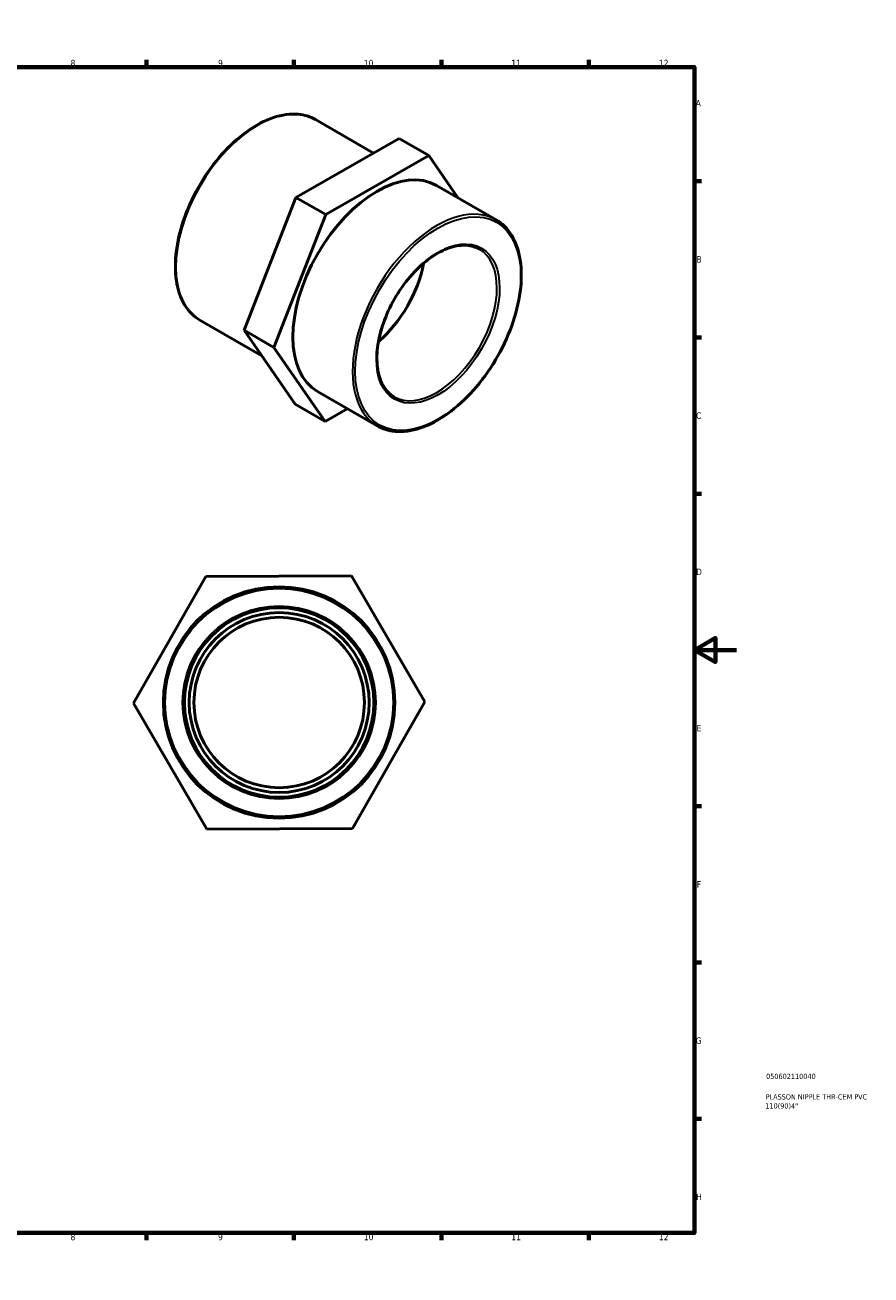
# Model space of a CAD drawing. Header units: millimetres. Extents: x 0 to 905, y -236 to 611.
# Tile 3 of 3: x 503 to 905, y 0 to 594. Entities that reach past the tile are written whole.
import ezdxf

# ---------------------------------------------------------------- set-up
doc = ezdxf.new("R2010")
doc.units = ezdxf.units.MM
for name, color, linetype, lineweight in [('Border (ANSI)', 7, 'Continuous', 70), ('Title (ISO)', 7, 'Continuous', 50), ('Visible (ANSI)', 7, 'Continuous', 50), ('Visible Narrow (ANSI)', 7, 'Continuous', 35)]:
    doc.layers.add(name, color=color, linetype=linetype, lineweight=lineweight)
doc.styles.add('Note Text (ANSI)', font='tahoma.ttf')
doc.styles.add('Note Text (ISO)', font='tahoma.ttf')

# ---------------------------------------------------------------- blocks, each defined once
blk = doc.blocks.new('Borders Default Border')
at = {"layer": 'Border (ANSI)'}
for p, q in [((70.08, 574), (70.08, 577.45)), ((140.17, 574), (140.17, 577.45)), ((210.25, 574), (210.25, 577.45)), ((280.33, 574), (280.33, 577.45)), ((350.42, 574), (350.42, 577.45)), ((490.58, 574), (490.58, 577.45)), ((560.67, 574), (560.67, 577.45)), ((630.75, 574), (630.75, 577.45)), ((700.83, 574), (700.83, 577.45)), ((770.92, 574), (770.92, 577.45)), ((20, 519.75), (16.55, 519.75)), ((821, 519.75), (824.45, 519.75)), ((20, 445.5), (16.55, 445.5)), ((821, 445.5), (824.45, 445.5)), ((20, 371.25), (16.55, 371.25)), ((821, 371.25), (824.45, 371.25)), ((20, 222.75), (16.55, 222.75)), ((821, 222.75), (824.45, 222.75)), ((20, 148.5), (16.55, 148.5)), ((821, 148.5), (824.45, 148.5)), ((20, 74.25), (16.55, 74.25)), ((821, 74.25), (824.45, 74.25)), ((70.08, 20), (70.08, 16.55)), ((140.17, 20), (140.17, 16.55)), ((210.25, 20), (210.25, 16.55)), ((280.33, 20), (280.33, 16.55)), ((350.42, 20), (350.42, 16.55)), ((490.58, 20), (490.58, 16.55)), ((560.67, 20), (560.67, 16.55)), ((630.75, 20), (630.75, 16.55)), ((700.83, 20), (700.83, 16.55)), ((770.92, 20), (770.92, 16.55))]:
    blk.add_line(p, q, dxfattribs=at)
at = {"layer": 'Border (ANSI)', "flags": 128}
for points in [[(420.5, 594), (420.5, 574), (414.73, 584), (426.27, 584), (420.5, 574)], [(20, 20), (20, 574), (821, 574), (821, 20), (20, 20)], [(0, 297), (20, 297), (10, 302.77), (10, 291.23), (20, 297)], [(841, 297), (821, 297), (831, 302.77), (831, 291.23), (821, 297)], [(420.5, 0), (420.5, 20), (414.73, 10), (426.27, 10), (420.5, 20)]]:
    blk.add_lwpolyline(points, dxfattribs=at)
at = {"layer": 'Border (ANSI)', "attachment_point": 7, "style": 'Note Text (ANSI)'}
for s, insert, char_height in [('1', (34.35, 574.4), 3.05), ('2', (104.2, 574.4), 3.05), ('3', (174.26, 574.34), 3.05), ('4', (244.23, 574.4), 3.05), ('5', (314.48, 574.34), 3.05), ('6', (384.49, 574.34), 3.05), ('7', (454.6, 574.4), 3.05), ('8', (524.63, 574.33), 3.05), ('9', (594.7, 574.34), 3.05), ('10', (663.96, 574.34), 3.048), ('11', (734.04, 574.4), 3.048), ('12', (804.13, 574.4), 3.048), ('A', (16.78, 555.35), 3.05), ('A', (821.63, 555.35), 3.05), ('B', (17.15, 481.1), 3.05), ('B', (821.99, 481.1), 3.05), ('C', (16.95, 406.8), 3.05), ('C', (821.8, 406.8), 3.05), ('D', (16.96, 332.6), 3.05), ('D', (821.81, 332.6), 3.05), ('E', (17.21, 258.35), 3.05), ('E', (822.05, 258.35), 3.05), ('F', (17.29, 184.1), 3.05), ('F', (822.14, 184.1), 3.05), ('G', (16.81, 109.79), 3.05), ('G', (821.66, 109.79), 3.05), ('H', (16.97, 35.6), 3.05), ('H', (821.81, 35.6), 3.05), ('1', (34.35, 16.55), 3.05), ('2', (104.2, 16.55), 3.05), ('3', (174.26, 16.49), 3.05), ('4', (244.23, 16.55), 3.05), ('5', (314.48, 16.49), 3.05), ('6', (384.49, 16.49), 3.05), ('7', (454.6, 16.55), 3.05), ('8', (524.63, 16.48), 3.05), ('9', (594.7, 16.49), 3.05), ('10', (663.96, 16.49), 3.048), ('11', (734.04, 16.55), 3.048), ('12', (804.13, 16.55), 3.048)]:
    blk.add_mtext(s, dxfattribs=dict(at, insert=insert, char_height=char_height))
blk = doc.blocks.new('Title Blocks ISO')
at = {"layer": 'Title (ISO)', "color": 232, "true_color": 0xca0064, "style": 'Note Text (ISO)'}
for tag, p in [('PART_NUMBER_001', (34.08, 73.13)), ('DESCRIPTION_001', (33.84, 63.4)), ('DESCRIPTION_002', (33.71, 59.12))]:
    blk.add_attdef(tag, p, '', height=2.5, dxfattribs=at)

msp = doc.modelspace()

# ---------------------------------------------------------------- linework, layer by layer
at = {"layer": 'Visible (ANSI)'}
for p, q in [((668.632, 533.158), (641.021, 549.058)), ((680.717, 540.067), (631.727, 512.057)), ((680.717, 540.067), (694.859, 531.924)), ((645.869, 503.913), (694.859, 531.924)), ((694.859, 531.924), (708.833, 511.756)), ((726.772, 501.426), (698.417, 517.754)), ((631.727, 512.057), (607.082, 448.913)), ((631.727, 512.057), (645.869, 503.913)), ((621.224, 440.769), (645.869, 503.913)), ((615.437, 436.856), (586.128, 453.734)), ((607.082, 448.913), (621.224, 440.769)), ((607.082, 448.913), (631.427, 413.779)), ((645.569, 405.635), (621.224, 440.769)), ((670.366, 403.476), (642.011, 419.804)), ((631.427, 413.779), (645.569, 405.635)), ((656.13, 411.674), (645.569, 405.635)), ((554.464, 271.804), (588.892, 331.927)), ((588.892, 331.927), (658.174, 332.172)), ((658.174, 332.172), (693.027, 272.295)), ((589.317, 211.927), (554.464, 271.804)), ((693.027, 272.295), (658.599, 212.173)), ((658.599, 212.173), (589.317, 211.927))]:
    msp.add_line(p, q, dxfattribs=at)
for radius in [55, 45, 42.75, 40.5]:
    msp.add_circle((623.745, 272.05), radius, dxfattribs=at)
for centre, major_axis, start_param, end_param in [((670.214, 468.779), (-28.203, -48.975), 3.1415927, 6.2831853), ((664.416, 472.118), (-20.211, -35.097), 1.0141103, 2.1274824)]:
    msp.add_ellipse(centre, major_axis=major_axis, ratio=0.5780931, start_param=start_param, end_param=end_param, dxfattribs=at)
for points, knots in [([(586.128, 453.734), (583.188, 455.426), (580.712, 457.914), (576.898, 464.242), (575.583, 468.108), (574.251, 476.852), (574.256, 481.749), (575.599, 492.039), (576.938, 497.432), (580.808, 508.163), (583.335, 513.499), (589.323, 523.583), (592.782, 528.33), (600.288, 536.761), (604.335, 540.443), (612.623, 546.37), (616.863, 548.612), (625.113, 551.401), (629.125, 551.952), (635.798, 551.329), (638.568, 550.47), (641.021, 549.058)], [3.9250571, 3.9250571, 3.9250571, 3.9250571, 4.2350367, 4.2350367, 4.5518101, 4.5518101, 4.8740902, 4.8740902, 5.1967703, 5.1967703, 5.5189857, 5.5189857, 5.841026, 5.841026, 6.1632977, 6.1632977, 6.4860308, 6.4860308, 6.807964, 6.807964, 7.0666498, 7.0666498, 7.0666498, 7.0666498]), ([(726.772, 501.426), (729.792, 499.686), (732.337, 497.129), (736.253, 490.625), (737.603, 486.652), (738.969, 477.665), (738.963, 472.634), (737.581, 462.06), (736.203, 456.519), (732.226, 445.493), (729.628, 440.011), (723.474, 429.649), (719.92, 424.772), (712.206, 416.11), (708.048, 412.327), (699.534, 406.238), (695.178, 403.935), (686.704, 401.07), (682.584, 400.504), (675.731, 401.144), (672.886, 402.025), (670.366, 403.476)], [0.7834645, 0.7834645, 0.7834645, 0.7834645, 1.0937023, 1.0937023, 1.4105716, 1.4105716, 1.732794, 1.732794, 2.0554014, 2.0554014, 2.3775566, 2.3775566, 2.6995415, 2.6995415, 3.0217519, 3.0217519, 3.3444114, 3.3444114, 3.6662948, 3.6662948, 3.9250571, 3.9250571, 3.9250571, 3.9250571]), ([(678.358, 417.354), (676.193, 418.601), (674.385, 420.48), (671.715, 425.295), (670.827, 428.192), (670.045, 434.696), (670.132, 438.284), (671.261, 445.826), (672.304, 449.778), (675.247, 457.649), (677.15, 461.565), (681.623, 468.958), (684.192, 472.433), (689.731, 478.58), (692.699, 481.252), (698.717, 485.526), (701.766, 487.128), (707.629, 489.126), (710.439, 489.518), (715.116, 489.131), (717.062, 488.536), (718.78, 487.547)], [3.9250571, 3.9250571, 3.9250571, 3.9250571, 4.2600455, 4.2600455, 4.583107, 4.583107, 4.8996668, 4.8996668, 5.2161348, 5.2161348, 5.5332313, 5.5332313, 5.850533, 5.850533, 6.1675067, 6.1675067, 6.4838334, 6.4838334, 6.8009773, 6.8009773, 7.0666498, 7.0666498, 7.0666498, 7.0666498])]:
    msp.add_open_spline(points, degree=3, knots=knots, dxfattribs=at)
at = {"layer": 'Visible Narrow (ANSI)'}
for radius in [54.1, 45.9]:
    msp.add_circle((623.745, 272.05), radius, dxfattribs=at)
for centre, major_axis, start_param, end_param in [((613.575, 501.396), (-27.447, -47.662), 3.1415927, 6.2831853), ((698.569, 452.451), (28.203, 48.975), 0, 3.1415927), ((698.569, 452.451), (20.211, 35.097), 3.1415927, 6.2831853)]:
    msp.add_ellipse(centre, major_axis=major_axis, ratio=0.5780931, start_param=start_param, end_param=end_param, dxfattribs=at)
for major_axis in [(-27.754, -48.195), (-20.66, -35.877)]:
    msp.add_ellipse((699.205, 452.084), major_axis=major_axis, ratio=0.5780931, dxfattribs=at)

# ---------------------------------------------------------------- block references
msp.add_blockref('Borders Default Border', (0, 0))
msp.add_blockref('Title Blocks ISO', (821, 20)).add_auto_attribs({'PART_NUMBER_001': '050602110040', 'DESCRIPTION_001': 'PLASSON NIPPLE THR-CEM PVC', 'DESCRIPTION_002': '110(90)4"'})

doc.saveas('drawing.dxf')
